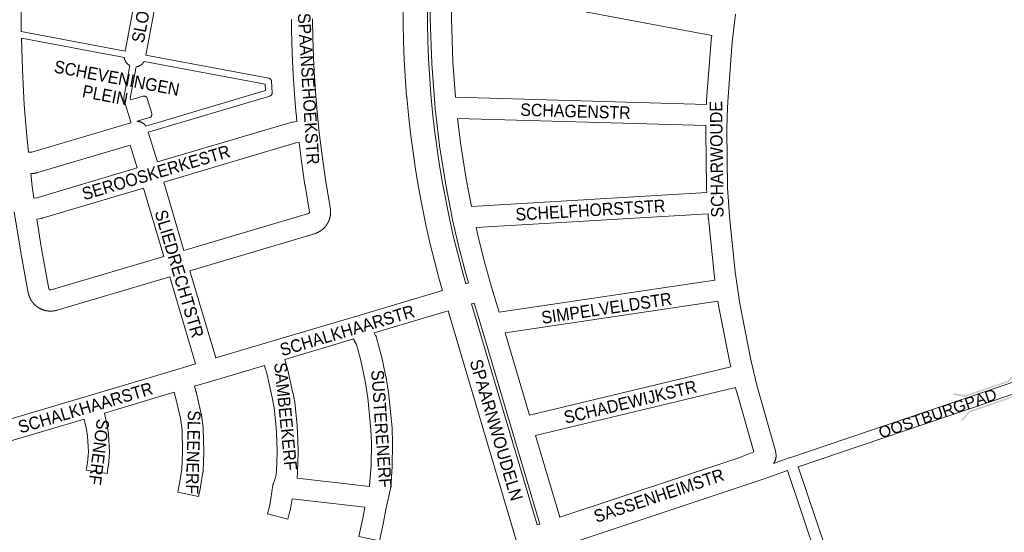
# Paper-space layout 'Layout1' of a CAD drawing. Header units: metres. Extents: x 123097 to 144122, y 392739 to 407589.
# Tile 29 of 256: x 126637 to 127243, y 398707 to 399023. Entities that reach past the tile are written whole.
import ezdxf
from ezdxf.enums import TextEntityAlignment as Align

# ---------------------------------------------------------------- set-up
doc = ezdxf.new("R2010")
doc.units = ezdxf.units.M
doc.header["$MEASUREMENT"] = 0
for name, color, linetype, lineweight in [('gs-anno-wegen algemeen tekst', 7, 'Continuous', 0), ('gs-knt-aanvullende hoofdweg', 7, 'Continuous', 0), ('gs-knt-fietspaden', 7, 'Continuous', 0), ('gs-knt-paden', 7, 'Continuous', 0), ('gs-knt-wegen algemeen', 7, 'Continuous', 0), ('gs-symb-viaduct', 7, 'Continuous', 0), ('gs-vlk-plantopografie wegen algemeen', 7, 'Continuous', 0)]:
    doc.layers.add(name, color=color, linetype=linetype, lineweight=lineweight)
doc.styles.add('Style-Arial', font='arial.ttf')

# ---------------------------------------------------------------- blocks, each defined once
blk = doc.blocks.new('gg0-viaduct_6')
at = {"layer": 'gs-symb-viaduct', "linetype": 'Continuous'}
blk.add_hatch(color=7, dxfattribs=at).paths.add_polyline_path([(-55.8, -16.9), (-58, -14), (-40, 0), (40, 0), (58, -14), (55.8, -16.9), (38.7, -3.7), (-38.7, -3.7)])

psp = doc.layouts.get("Layout1")

# ---------------------------------------------------------------- linework, layer by layer
at = {"layer": 'gs-knt-aanvullende hoofdweg', "color": 7, "linetype": 'Continuous', "flags": 128}
for points in [[(126897.162, 398855.866), (126894.783, 398864.254), (126894.725, 398864.472), (126889.288, 398886.1), (126889.241, 398886.297), (126886.815, 398897.18), (126886.774, 398897.377), (126882.508, 398919.266), (126882.472, 398919.465), (126880.634, 398930.463), (126880.603, 398930.663), (126877.521, 398952.75), (126877.496, 398952.95), (126876.252, 398964.031), (126876.238, 398964.165), (126875.193, 398975.267), (126875.177, 398975.469), (126873.686, 398997.72), (126873.675, 398997.922), (126873.229, 399009.063), (126873.225, 399009.197), (126872.979, 399020.345), (126872.977, 399020.547), (126873.084, 399042.848)], [(126888.208, 399045.962), (126888.103, 399042.675), (126887.997, 399020.576), (126888.24, 399009.596), (126888.679, 398998.623), (126890.156, 398976.574), (126891.186, 398965.64), (126892.411, 398954.726), (126895.465, 398932.839), (126897.27, 398922.04), (126901.497, 398900.35), (126903.879, 398889.664), (126909.264, 398868.244), (126911.562, 398860.14)], [(126915.191, 398847.636), (126955.578, 398711.602)], [(126944.254, 398696.989), (126943.114, 398700.813), (126900.792, 398843.363)]]:
    psp.add_lwpolyline(points, dxfattribs=at)
at = {"layer": 'gs-knt-fietspaden', "color": 7, "linetype": 'Continuous', "flags": 128}
for points in [[(127231.748, 398793.778), (127290.276, 398813.58), (127290.389, 398813.616), (127290.503, 398813.648), (127290.618, 398813.677), (127299.803, 398815.778), (127302.459, 398816.634)], [(127292.357, 398806.873), (127233.998, 398787.128)], [(127101.044, 398749.452), (127110.8, 398752.834), (127110.824, 398752.843), (127111.283, 398752.998), (127231.742, 398793.776)], [(127231.742, 398793.776), (127231.745, 398793.777), (127231.748, 398793.778)], [(127233.992, 398787.126), (127116.394, 398747.317)], [(127233.998, 398787.128), (127233.995, 398787.127), (127233.992, 398787.126)], [(127109.754, 398745.042), (127101.701, 398742.25), (127096.708, 398740.467), (127096.704, 398740.466), (127096.7, 398740.465)], [(127137.479, 398662.702), (127109.754, 398745.042)], [(127116.394, 398747.317), (127144.459, 398663.968)], [(127096.7, 398740.465), (126971.618, 398698.736)]]:
    psp.add_lwpolyline(points, dxfattribs=at)
at = {"layer": 'gs-knt-paden', "color": 7, "linetype": 'Continuous', "flags": 128}
for points in [[(126637.809, 399015.373), (126701.769, 399003.306)], [(126701.336, 398999.297), (126637.91, 399011.264)], [(126714.563, 399000.892), (126790.356, 398986.591), (126790.449, 398986.571), (126790.542, 398986.547), (126790.633, 398986.518), (126790.723, 398986.485), (126790.811, 398986.448), (126790.897, 398986.406), (126790.981, 398986.361), (126791.063, 398986.311), (126791.143, 398986.258), (126791.219, 398986.201), (126791.293, 398986.14), (126791.364, 398986.076), (126791.432, 398986.009), (126791.497, 398985.938), (126791.558, 398985.865), (126791.616, 398985.788), (126791.67, 398985.709), (126791.72, 398985.628), (126791.766, 398985.544), (126791.808, 398985.458), (126791.846, 398985.37), (126791.88, 398985.281), (126791.909, 398985.19), (126791.935, 398985.097), (126791.955, 398985.004), (126791.971, 398984.909), (126791.983, 398984.815), (126791.99, 398984.719), (126792.351, 398977.693), (126792.354, 398977.597), (126792.352, 398977.502), (126792.346, 398977.406), (126792.335, 398977.311), (126792.319, 398977.217), (126792.299, 398977.123), (126792.275, 398977.031), (126792.246, 398976.939), (126792.213, 398976.849), (126792.175, 398976.761), (126792.134, 398976.675), (126792.088, 398976.591), (126792.039, 398976.509), (126791.985, 398976.43), (126791.928, 398976.353), (126791.867, 398976.279), (126791.803, 398976.208), (126791.736, 398976.14), (126791.665, 398976.075), (126791.592, 398976.014), (126791.515, 398975.956), (126791.436, 398975.903), (126791.354, 398975.852), (126791.271, 398975.806), (126791.184, 398975.764), (126791.097, 398975.726), (126791.007, 398975.692), (126790.919, 398975.664), (126790.916, 398975.663), (126790.912, 398975.662), (126716.059, 398953.445)], [(126705.35, 398959.153), (126704.793, 398960.934), (126704.783, 398960.967), (126702.062, 398970.22), (126700.992, 398973.75), (126700.967, 398973.843), (126700.945, 398973.938), (126700.929, 398974.033), (126700.916, 398974.129), (126700.909, 398974.225), (126700.906, 398974.322), (126700.908, 398974.418), (126700.914, 398974.515), (126700.925, 398974.611), (126700.941, 398974.706), (126704.666, 398994.415)], [(126708.616, 398993.669), (126704.983, 398974.444), (126705.331, 398973.295), (126712.892, 398975.559), (126712.984, 398975.584), (126713.078, 398975.605), (126713.172, 398975.621), (126713.268, 398975.633), (126713.363, 398975.64), (126713.459, 398975.643), (126713.555, 398975.641), (126713.651, 398975.635), (126713.746, 398975.624), (126713.841, 398975.608), (126713.935, 398975.588), (126714.027, 398975.564), (126714.119, 398975.535), (126714.209, 398975.501), (126714.297, 398975.464), (126714.384, 398975.422), (126714.468, 398975.376), (126714.55, 398975.327), (126714.63, 398975.273), (126714.707, 398975.216), (126714.781, 398975.155), (126714.852, 398975.09), (126714.92, 398975.023), (126714.985, 398974.952), (126715.046, 398974.878), (126715.104, 398974.801), (126715.158, 398974.722), (126715.208, 398974.64), (126715.254, 398974.556), (126715.296, 398974.469), (126715.333, 398974.381), (126715.367, 398974.291), (126715.396, 398974.2), (126718.133, 398964.892), (126718.158, 398964.8), (126718.179, 398964.706), (126718.194, 398964.612), (126718.206, 398964.517), (126718.213, 398964.421), (126718.215, 398964.326), (126718.213, 398964.23), (126718.206, 398964.135), (126718.195, 398964.04), (126718.179, 398963.945), (126718.159, 398963.852), (126718.134, 398963.759), (126718.105, 398963.668), (126718.071, 398963.579), (126718.034, 398963.491), (126717.992, 398963.405), (126717.946, 398963.321), (126717.896, 398963.239), (126717.843, 398963.16), (126717.785, 398963.083), (126717.725, 398963.009), (126717.66, 398962.938), (126717.593, 398962.871), (126717.522, 398962.806), (126717.448, 398962.745), (126717.371, 398962.688), (126717.292, 398962.634), (126717.211, 398962.585), (126717.127, 398962.539), (126717.041, 398962.497), (126716.953, 398962.459), (126716.863, 398962.426), (126716.772, 398962.397), (126709.24, 398960.182), (126709.291, 398960.02)], [(126714.584, 398957.2), (126788.256, 398979.067), (126788.057, 398982.934), (126713.501, 398997.001)]]:
    psp.add_lwpolyline(points, dxfattribs=at)
at = {"layer": 'gs-knt-wegen algemeen', "color": 7, "linetype": 'Continuous', "flags": 128}
for points in [[(126638.5, 399064.836), (126637.771, 399040.346), (126637.809, 399015.373)], [(126701.769, 399003.306), (126710.862, 399051.182)], [(126723.656, 399048.768), (126714.563, 399000.892)], [(126911.562, 398860.14), (126913.234, 398860.637), (126910.81, 398869.233), (126910.768, 398869.391), (126906.973, 398884.269), (126906.934, 398884.428), (126903.515, 398899.396), (126903.473, 398899.596), (126899.079, 398922.06), (126899.037, 398922.3), (126895.488, 398944.913), (126895.454, 398945.154), (126892.755, 398967.884), (126892.729, 398968.15), (126890.616, 398995.554), (126890.6, 398995.846), (126889.721, 399023.316), (126889.719, 399023.609), (126890.005, 399045.623), (126888.208, 399045.962)], [(126902.995, 399043.172), (126902.739, 399023.586), (126903.609, 398996.409), (126905.261, 398974.986)], [(127063.044, 399012.973), (126902.995, 399043.172)], [(126807.565, 398959.928), (126807.508, 398960.5), (126807.451, 398961.082), (126807.395, 398961.664), (126807.34, 398962.24), (126807.284, 398962.822), (126807.23, 398963.404), (126807.175, 398963.986), (126807.122, 398964.562), (126807.068, 398965.144), (126807.015, 398965.726), (126806.963, 398966.309), (126806.911, 398966.885), (126806.86, 398967.467), (126806.809, 398968.05), (126806.758, 398968.632), (126806.709, 398969.208), (126806.659, 398969.791), (126806.61, 398970.373), (126806.562, 398970.956), (126806.514, 398971.532), (126806.467, 398972.115), (126806.419, 398972.698), (126806.373, 398973.281), (126806.327, 398973.857), (126806.281, 398974.44), (126806.236, 398975.023), (126806.192, 398975.606), (126806.148, 398976.183), (126806.104, 398976.766), (126806.061, 398977.349), (126806.018, 398977.932), (126805.976, 398978.509), (126805.935, 398979.092), (126805.893, 398979.675), (126805.853, 398980.259), (126805.813, 398980.836), (126805.773, 398981.419), (126805.734, 398982.002), (126805.695, 398982.586), (126805.657, 398983.163), (126805.619, 398983.746), (126805.582, 398984.33), (126805.545, 398984.913), (126805.509, 398985.49), (126805.473, 398986.074), (126805.437, 398986.657), (126805.402, 398987.241), (126805.368, 398987.819), (126805.334, 398988.402), (126805.301, 398988.986), (126805.268, 398989.57), (126805.236, 398990.147), (126805.204, 398990.731), (126805.172, 398991.315), (126805.141, 398991.899), (126805.111, 398992.476), (126805.081, 398993.06), (126805.051, 398993.644), (126805.022, 398994.228), (126804.994, 398994.806), (126804.966, 398995.39), (126804.938, 398995.974), (126804.911, 398996.558), (126804.885, 398997.136), (126804.858, 398997.72), (126804.833, 398998.304), (126804.808, 398998.888), (126804.783, 398999.466), (126804.759, 399000.05), (126804.735, 399000.634), (126804.712, 399001.218), (126804.69, 399001.796), (126804.667, 399002.38), (126804.646, 399002.965), (126804.624, 399003.549), (126804.604, 399004.127), (126804.583, 399004.711), (126804.564, 399005.296), (126804.544, 399005.88), (126804.526, 399006.458), (126804.507, 399007.042), (126804.489, 399007.627), (126804.472, 399008.211), (126804.455, 399008.789), (126804.439, 399009.374), (126804.423, 399009.958), (126804.408, 399010.543), (126804.393, 399011.121), (126804.378, 399011.705), (126804.364, 399012.29), (126804.351, 399012.874), (126804.338, 399013.453), (126804.326, 399014.037), (126804.314, 399014.622), (126804.302, 399015.206), (126804.291, 399015.785), (126804.281, 399016.369), (126804.271, 399016.954), (126804.261, 399017.538), (126804.252, 399018.117), (126804.243, 399018.701), (126804.235, 399019.286), (126804.228, 399019.87), (126804.221, 399020.449), (126804.214, 399021.033), (126804.208, 399021.618), (126804.202, 399022.203), (126804.197, 399022.781)], [(126817.215, 399023.107), (126817.22, 399022.484), (126817.226, 399021.868), (126817.232, 399021.245), (126817.239, 399020.622), (126817.247, 399019.999), (126817.255, 399019.382), (126817.264, 399018.759), (126817.273, 399018.136), (126817.283, 399017.513), (126817.293, 399016.897), (126817.304, 399016.274), (126817.316, 399015.651), (126817.328, 399015.028), (126817.341, 399014.411), (126817.354, 399013.788), (126817.368, 399013.165), (126817.382, 399012.542), (126817.397, 399011.926), (126817.412, 399011.303), (126817.428, 399010.68), (126817.445, 399010.057), (126817.462, 399009.441), (126817.48, 399008.818), (126817.498, 399008.195), (126817.517, 399007.573), (126817.536, 399006.956), (126817.556, 399006.334), (126817.577, 399005.711), (126817.598, 399005.088), (126817.62, 399004.472), (126817.642, 399003.849), (126817.665, 399003.226), (126817.688, 399002.604), (126817.712, 399001.988), (126817.736, 399001.365), (126817.761, 399000.743), (126817.787, 399000.12), (126817.813, 398999.504), (126817.84, 398998.881), (126817.867, 398998.259), (126817.895, 398997.636), (126817.923, 398997.021), (126817.952, 398996.398), (126817.982, 398995.776), (126818.012, 398995.153), (126818.043, 398994.538), (126818.074, 398993.915), (126818.106, 398993.293), (126818.138, 398992.671), (126818.171, 398992.055), (126818.205, 398991.433), (126818.239, 398990.811), (126818.274, 398990.189), (126818.308, 398989.573), (126818.344, 398988.951), (126818.381, 398988.329), (126818.418, 398987.707), (126818.455, 398987.092), (126818.493, 398986.47), (126818.532, 398985.848), (126818.571, 398985.226), (126818.61, 398984.611), (126818.651, 398983.989), (126818.691, 398983.367), (126818.733, 398982.745), (126818.775, 398982.13), (126818.817, 398981.508), (126818.86, 398980.887), (126818.904, 398980.265), (126818.948, 398979.65), (126818.993, 398979.029), (126819.038, 398978.407), (126819.084, 398977.786), (126819.13, 398977.171), (126819.177, 398976.55), (126819.225, 398975.929), (126819.273, 398975.307), (126819.322, 398974.693), (126819.371, 398974.072), (126819.421, 398973.451), (126819.471, 398972.83), (126819.522, 398972.215), (126819.574, 398971.594), (126819.626, 398970.973), (126819.679, 398970.352), (126819.731, 398969.738), (126819.785, 398969.117), (126819.84, 398968.497), (126819.895, 398967.876), (126819.95, 398967.262), (126820.006, 398966.641), (126820.062, 398966.021), (126820.12, 398965.4), (126820.177, 398964.786), (126820.235, 398964.166), (126820.294, 398963.546), (126820.354, 398962.925), (126820.413, 398962.312), (126820.474, 398961.692), (126820.535, 398961.072)], [(127077.696, 399025.987), (127075.672, 399008.894), (127072.91, 398972.221), (127072.656, 398963.544), (127072.388, 398954.343), (127072.819, 398919.449), (127073.386, 398910.501), (127073.956, 398901.517), (127077.416, 398867.456), (127078.858, 398857.672), (127080.141, 398848.987), (127086.891, 398814.246), (127088.939, 398805.538), (127091.001, 398796.774), (127102.322, 398757.308), (127102.394, 398757.033), (127102.455, 398756.754), (127102.503, 398756.474), (127102.539, 398756.191), (127102.562, 398755.908), (127102.667, 398754.166)], [(126637.91, 399011.264), (126638.483, 398991.823)], [(127059.832, 398970.433), (127059.9, 398972.751), (127059.915, 398973.05), (127062.699, 399010.011), (127062.726, 399010.288), (127063.044, 399012.973)], [(126704.666, 398994.415), (126704.493, 398994.511), (126704.221, 398994.68), (126703.958, 398994.862), (126703.705, 398995.056), (126703.461, 398995.263), (126703.228, 398995.481), (126703.005, 398995.711), (126702.795, 398995.951), (126702.596, 398996.201), (126702.41, 398996.46), (126702.236, 398996.729), (126702.077, 398997.006), (126701.93, 398997.29), (126701.798, 398997.581), (126701.681, 398997.878), (126701.578, 398998.18), (126701.49, 398998.488), (126701.417, 398998.799), (126701.36, 398999.113), (126701.336, 398999.297)], [(126638.483, 398991.823), (126639.669, 398970.342), (126641.178, 398951.174), (126642.202, 398941.062)], [(126713.501, 398997.001), (126713.404, 398996.826), (126713.235, 398996.554), (126713.053, 398996.291), (126712.859, 398996.038), (126712.652, 398995.794), (126712.434, 398995.561), (126712.204, 398995.338), (126711.964, 398995.128), (126711.714, 398994.929), (126711.455, 398994.743), (126711.186, 398994.569), (126710.909, 398994.41), (126710.625, 398994.263), (126710.334, 398994.131), (126710.037, 398994.014), (126709.735, 398993.911), (126709.427, 398993.823), (126709.116, 398993.75), (126708.802, 398993.693), (126708.616, 398993.669)], [(126905.261, 398974.986), (127059.832, 398970.433)], [(126906.575, 398961.922), (126908.369, 398946.811), (126911.88, 398924.439), (126915.159, 398907.679)], [(127059.452, 398957.418), (126906.575, 398961.922)], [(126642.202, 398941.062), (126644.405, 398941.063), (126705.35, 398959.153)], [(126709.291, 398960.02), (126709.381, 398960.018), (126709.54, 398960.013), (126709.7, 398960.003), (126709.859, 398959.99), (126710.017, 398959.971), (126710.176, 398959.951), (126710.333, 398959.925), (126710.491, 398959.896), (126710.647, 398959.862), (126710.802, 398959.826), (126710.957, 398959.785), (126711.11, 398959.741), (126711.262, 398959.692), (126711.414, 398959.641), (126711.563, 398959.585), (126711.712, 398959.526), (126711.858, 398959.462), (126712.004, 398959.397), (126712.147, 398959.326), (126712.289, 398959.253), (126712.429, 398959.175), (126712.567, 398959.096), (126712.703, 398959.011), (126712.837, 398958.925), (126712.968, 398958.834), (126713.099, 398958.741), (126713.225, 398958.643), (126713.35, 398958.544), (126713.472, 398958.441), (126713.592, 398958.336), (126713.709, 398958.226), (126713.824, 398958.116), (126713.935, 398958), (126714.044, 398957.884), (126714.149, 398957.764), (126714.253, 398957.642), (126714.352, 398957.517), (126714.449, 398957.39), (126714.542, 398957.26), (126714.584, 398957.2)], [(126721.762, 398935.065), (126803.878, 398959.422), (126804.161, 398959.499), (126804.448, 398959.564), (126804.737, 398959.615), (126805.028, 398959.653), (126807.565, 398959.928)], [(126820.535, 398961.072), (126820.597, 398960.451), (126820.658, 398959.838), (126820.721, 398959.218), (126820.785, 398958.598), (126820.849, 398957.979), (126820.913, 398957.365), (126820.978, 398956.746), (126821.044, 398956.126), (126821.11, 398955.506), (126821.176, 398954.894), (126823.115, 398938.778), (126825.431, 398922.748), (126828.225, 398906.061), (126828.259, 398905.827), (126828.286, 398905.592), (126828.293, 398905.517), (126828.299, 398905.442), (126828.305, 398905.366), (126828.311, 398905.291), (126828.316, 398905.216), (126828.321, 398905.14), (126828.329, 398904.991), (126828.332, 398904.916), (126828.336, 398904.841), (126828.338, 398904.765), (126828.341, 398904.69), (126828.343, 398904.614), (126828.344, 398904.539), (126828.346, 398904.389), (126828.346, 398904.314), (126828.346, 398904.239), (126828.346, 398904.163), (126828.345, 398904.088), (126828.344, 398904.012), (126828.342, 398903.937), (126828.338, 398903.787), (126828.335, 398903.712), (126828.331, 398903.637), (126828.328, 398903.561), (126828.324, 398903.486), (126828.319, 398903.411), (126828.314, 398903.335), (126828.303, 398903.186), (126828.297, 398903.111), (126828.29, 398903.036), (126828.284, 398902.961), (126828.276, 398902.886), (126828.268, 398902.811), (126828.26, 398902.735), (126828.243, 398902.587), (126828.234, 398902.512), (126828.224, 398902.437), (126828.214, 398902.363), (126828.203, 398902.288), (126828.192, 398902.213), (126828.181, 398902.139), (126828.157, 398901.991), (126828.144, 398901.917), (126828.131, 398901.842), (126828.118, 398901.768), (126828.104, 398901.694), (126828.09, 398901.62), (126828.076, 398901.546), (126828.045, 398901.4), (126828.03, 398901.326), (126828.014, 398901.252), (126827.997, 398901.178), (126827.98, 398901.105), (126827.963, 398901.031), (126827.945, 398900.958), (126827.909, 398900.813), (126827.89, 398900.74), (126827.87, 398900.667), (126827.851, 398900.594), (126827.831, 398900.522), (126827.81, 398900.449), (126827.789, 398900.376), (126827.747, 398900.233), (126827.725, 398900.161), (126827.702, 398900.089), (126827.679, 398900.017), (126827.656, 398899.945), (126827.633, 398899.873), (126827.609, 398899.802), (126827.56, 398899.661), (126827.535, 398899.59), (126827.509, 398899.518), (126827.484, 398899.448), (126827.457, 398899.377), (126827.431, 398899.306), (126827.404, 398899.236), (126827.349, 398899.097), (126827.321, 398899.027), (126827.292, 398898.957), (126827.263, 398898.887), (126827.234, 398898.818), (126827.204, 398898.748), (126827.174, 398898.679), (126827.114, 398898.543), (126827.083, 398898.474), (126827.051, 398898.405), (126827.019, 398898.337), (126826.987, 398898.269), (126826.955, 398898.2), (126826.921, 398898.133), (126826.855, 398897.999), (126826.821, 398897.931), (126826.787, 398897.864), (126826.752, 398897.797), (126826.717, 398897.731), (126826.681, 398897.664), (126826.645, 398897.598), (126826.573, 398897.467), (126826.536, 398897.401), (126826.499, 398897.335), (126826.461, 398897.27), (126826.423, 398897.205), (126826.385, 398897.14), (126826.346, 398897.075), (126826.269, 398896.947), (126826.229, 398896.883), (126826.189, 398896.819), (126826.149, 398896.755), (126826.108, 398896.692), (126826.067, 398896.629), (126826.025, 398896.565), (126825.942, 398896.441), (126825.9, 398896.379), (126825.857, 398896.317), (126825.814, 398896.255), (126825.771, 398896.193), (126825.727, 398896.132), (126825.683, 398896.07), (126825.594, 398895.95), (126825.549, 398895.889), (126825.504, 398895.829), (126825.458, 398895.769), (126825.412, 398895.709), (126825.366, 398895.65), (126825.319, 398895.59), (126825.226, 398895.474), (126825.178, 398895.415), (126825.13, 398895.357), (126825.082, 398895.299), (126825.033, 398895.241), (126824.984, 398895.184), (126824.935, 398895.127), (126824.837, 398895.014), (126824.787, 398894.958), (126824.736, 398894.902), (126824.685, 398894.846), (126824.634, 398894.79), (126824.583, 398894.735), (126824.531, 398894.68), (126824.429, 398894.572), (126824.376, 398894.517), (126824.323, 398894.463), (126824.27, 398894.41), (126824.217, 398894.356), (126824.163, 398894.303), (126824.109, 398894.251), (126824.002, 398894.147), (126823.947, 398894.095), (126823.892, 398894.043), (126823.836, 398893.992), (126823.781, 398893.941), (126823.725, 398893.89), (126823.669, 398893.84), (126823.557, 398893.741), (126823.5, 398893.692), (126823.443, 398893.642), (126823.385, 398893.593), (126823.327, 398893.545), (126823.269, 398893.497), (126823.211, 398893.449), (126823.095, 398893.355), (126823.036, 398893.308), (126822.977, 398893.261), (126822.917, 398893.215), (126822.857, 398893.169), (126822.797, 398893.123), (126822.737, 398893.077), (126822.617, 398892.989), (126822.556, 398892.944), (126822.495, 398892.9), (126822.433, 398892.856), (126822.372, 398892.813), (126822.31, 398892.77), (126822.248, 398892.727), (126822.124, 398892.643), (126822.061, 398892.601), (126821.998, 398892.56), (126821.935, 398892.519), (126821.871, 398892.478), (126821.807, 398892.438), (126821.743, 398892.398), (126821.616, 398892.319), (126821.552, 398892.28), (126821.487, 398892.242), (126821.422, 398892.203), (126821.357, 398892.165), (126821.291, 398892.128), (126821.226, 398892.09), (126821.095, 398892.018), (126821.029, 398891.982), (126820.962, 398891.946), (126820.896, 398891.91), (126820.829, 398891.875), (126820.762, 398891.84), (126820.695, 398891.806), (126820.561, 398891.739), (126820.494, 398891.705), (126820.426, 398891.672), (126820.358, 398891.64), (126820.29, 398891.608), (126820.221, 398891.576), (126820.153, 398891.544), (126820.016, 398891.483), (126819.947, 398891.453), (126819.878, 398891.423), (126819.809, 398891.393), (126819.739, 398891.364), (126819.669, 398891.335), (126819.6, 398891.306), (126819.461, 398891.251), (126819.391, 398891.223), (126819.32, 398891.196), (126819.249, 398891.17), (126819.179, 398891.143), (126819.108, 398891.117), (126819.037, 398891.092), (126818.896, 398891.043), (126818.824, 398891.018), (126818.753, 398890.994), (126818.681, 398890.971), (126818.609, 398890.948), (126818.537, 398890.925), (126818.465, 398890.902), (126818.322, 398890.859), (126741.714, 398868.121)], [(127059.979, 398916.203), (127059.815, 398918.792), (127059.807, 398918.957), (127059.803, 398919.123), (127059.368, 398954.318), (127059.37, 398954.587), (127059.452, 398957.418)], [(126716.059, 398953.445), (126721.762, 398935.065)], [(126704.91, 398945.442), (126647.205, 398928.313), (126646.904, 398928.231), (126646.599, 398928.164), (126646.291, 398928.112), (126645.981, 398928.074), (126645.669, 398928.052), (126645.357, 398928.044), (126643.622, 398928.043)], [(126709.279, 398931.363), (126704.91, 398945.442)], [(126809.013, 398946.989), (126807.016, 398946.772), (126725.543, 398922.606)], [(126738.009, 398880.602), (126814.618, 398903.341), (126814.656, 398903.353), (126814.693, 398903.366), (126814.728, 398903.381), (126814.764, 398903.397), (126814.798, 398903.414), (126814.832, 398903.433), (126814.865, 398903.452), (126814.897, 398903.474), (126814.928, 398903.496), (126814.959, 398903.519), (126814.988, 398903.544), (126815.017, 398903.57), (126815.044, 398903.597), (126815.071, 398903.625), (126815.096, 398903.654), (126815.12, 398903.684), (126815.143, 398903.715), (126815.165, 398903.747), (126815.186, 398903.78), (126815.205, 398903.813), (126815.223, 398903.847), (126815.239, 398903.882), (126815.254, 398903.917), (126815.268, 398903.953), (126815.28, 398903.99), (126815.291, 398904.027), (126815.301, 398904.064), (126815.309, 398904.102), (126815.315, 398904.14), (126815.32, 398904.178), (126815.324, 398904.216), (126815.326, 398904.254), (126812.577, 398920.67), (126812.555, 398920.814), (126810.219, 398936.989), (126810.218, 398936.994), (126810.218, 398936.997), (126810.198, 398937.146), (126809.013, 398946.989)], [(126645.527, 398912.75), (126647.454, 398913.025), (126709.279, 398931.363)], [(126643.622, 398928.043), (126644.547, 398920.035), (126645.527, 398912.75)], [(126725.543, 398922.606), (126738.009, 398880.602)], [(126713.061, 398918.904), (126650.698, 398900.407), (126650.391, 398900.324), (126650.081, 398900.256), (126649.767, 398900.203), (126647.41, 398899.867)], [(126725.527, 398876.898), (126713.061, 398918.904)], [(126915.159, 398907.679), (127059.979, 398916.203)], [(126729.232, 398864.416), (126659.838, 398843.819), (126659.75, 398843.793), (126659.662, 398843.768), (126659.575, 398843.744), (126659.487, 398843.72), (126659.399, 398843.696), (126659.311, 398843.674), (126659.222, 398843.651), (126659.136, 398843.63), (126659.047, 398843.609), (126658.958, 398843.589), (126658.87, 398843.569), (126658.781, 398843.55), (126658.692, 398843.531), (126658.602, 398843.513), (126658.513, 398843.495), (126658.425, 398843.478), (126658.336, 398843.462), (126658.246, 398843.446), (126658.156, 398843.431), (126658.067, 398843.416), (126657.977, 398843.402), (126657.887, 398843.389), (126657.796, 398843.376), (126657.708, 398843.364), (126657.618, 398843.352), (126657.528, 398843.341), (126657.437, 398843.33), (126657.347, 398843.32), (126657.256, 398843.311), (126657.165, 398843.302), (126657.075, 398843.294), (126656.986, 398843.286), (126656.895, 398843.279), (126656.804, 398843.273), (126656.714, 398843.267), (126656.623, 398843.261), (126656.532, 398843.257), (126656.441, 398843.253), (126656.35, 398843.249), (126656.261, 398843.246), (126656.17, 398843.244), (126656.079, 398843.242), (126655.988, 398843.241), (126655.897, 398843.24), (126655.806, 398843.24), (126655.715, 398843.241), (126655.624, 398843.242), (126655.534, 398843.244), (126655.443, 398843.246), (126655.352, 398843.249), (126655.261, 398843.253), (126655.17, 398843.257), (126655.08, 398843.262), (126654.989, 398843.267), (126654.898, 398843.273), (126654.809, 398843.279), (126654.718, 398843.286), (126654.627, 398843.294), (126654.537, 398843.302), (126654.446, 398843.311), (126654.356, 398843.321), (126654.265, 398843.331), (126654.175, 398843.341), (126654.086, 398843.352), (126653.996, 398843.364), (126653.906, 398843.376), (126653.816, 398843.389), (126653.726, 398843.403), (126653.636, 398843.417), (126653.546, 398843.432), (126653.456, 398843.447), (126653.368, 398843.462), (126653.279, 398843.479), (126653.189, 398843.496), (126653.1, 398843.513), (126653.011, 398843.532), (126652.922, 398843.55), (126652.833, 398843.57), (126652.744, 398843.59), (126652.657, 398843.61), (126652.568, 398843.631), (126652.48, 398843.652), (126652.392, 398843.675), (126652.304, 398843.697), (126652.216, 398843.721), (126652.128, 398843.745), (126652.04, 398843.769), (126651.954, 398843.794), (126651.867, 398843.819), (126651.78, 398843.846), (126651.693, 398843.872), (126651.606, 398843.9), (126651.519, 398843.927), (126651.433, 398843.956), (126651.346, 398843.985), (126651.262, 398844.014), (126651.176, 398844.044), (126651.09, 398844.075), (126651.005, 398844.106), (126650.92, 398844.138), (126650.835, 398844.17), (126650.75, 398844.203), (126650.665, 398844.236), (126650.582, 398844.27), (126650.498, 398844.304), (126650.414, 398844.339), (126650.33, 398844.375), (126650.247, 398844.411), (126650.163, 398844.448), (126650.08, 398844.485), (126649.997, 398844.523), (126649.917, 398844.56), (126649.834, 398844.599), (126649.752, 398844.638), (126649.67, 398844.678), (126649.589, 398844.719), (126649.507, 398844.76), (126649.426, 398844.801), (126649.346, 398844.843), (126649.267, 398844.885), (126649.187, 398844.928), (126649.107, 398844.972), (126649.027, 398845.016), (126648.948, 398845.06), (126648.869, 398845.105), (126648.79, 398845.151), (126648.711, 398845.197), (126648.635, 398845.243), (126648.557, 398845.29), (126648.479, 398845.338), (126648.402, 398845.386), (126648.325, 398845.434), (126648.249, 398845.484), (126648.172, 398845.533), (126648.096, 398845.583), (126648.022, 398845.633), (126647.947, 398845.684), (126647.872, 398845.736), (126647.797, 398845.788), (126647.723, 398845.841), (126647.649, 398845.894), (126647.575, 398845.947), (126647.502, 398846.001), (126647.431, 398846.055), (126647.358, 398846.109), (126647.286, 398846.165), (126647.214, 398846.221), (126647.142, 398846.277), (126647.071, 398846.334), (126647.001, 398846.391), (126646.93, 398846.449), (126646.862, 398846.506), (126646.792, 398846.565), (126646.723, 398846.624), (126646.654, 398846.683), (126646.585, 398846.743), (126646.517, 398846.804), (126646.45, 398846.865), (126646.382, 398846.926), (126646.317, 398846.986), (126646.25, 398847.049), (126646.184, 398847.111), (126646.119, 398847.174), (126646.053, 398847.238), (126645.989, 398847.302), (126645.924, 398847.366), (126645.86, 398847.431), (126645.798, 398847.495), (126645.735, 398847.56), (126645.672, 398847.626), (126645.609, 398847.692), (126645.548, 398847.759), (126645.486, 398847.826), (126645.425, 398847.894), (126645.365, 398847.962), (126645.306, 398848.029), (126645.246, 398848.097), (126645.187, 398848.167), (126645.128, 398848.236), (126645.07, 398848.306), (126645.012, 398848.376), (126644.954, 398848.447), (126644.897, 398848.518), (126644.842, 398848.588), (126644.786, 398848.659), (126644.73, 398848.732), (126644.675, 398848.804), (126644.62, 398848.877), (126644.566, 398848.95), (126644.513, 398849.024), (126644.459, 398849.097), (126644.408, 398849.17), (126644.355, 398849.245), (126644.304, 398849.32), (126644.252, 398849.395), (126644.202, 398849.47), (126644.151, 398849.546), (126644.101, 398849.622), (126644.052, 398849.699), (126644.004, 398849.774), (126643.956, 398849.851), (126643.908, 398849.929), (126643.861, 398850.007), (126643.814, 398850.085), (126643.768, 398850.163), (126643.722, 398850.242), (126643.677, 398850.321), (126643.633, 398850.398), (126643.588, 398850.478), (126643.545, 398850.558), (126643.501, 398850.638), (126643.459, 398850.718), (126643.417, 398850.799), (126643.375, 398850.88), (126643.334, 398850.961), (126643.294, 398851.041), (126643.254, 398851.123), (126643.214, 398851.204), (126643.175, 398851.287), (126643.137, 398851.369), (126643.099, 398851.452), (126643.061, 398851.535), (126643.025, 398851.618), (126642.989, 398851.7), (126642.953, 398851.784), (126642.918, 398851.868), (126642.883, 398851.952), (126642.849, 398852.036), (126642.815, 398852.121), (126642.782, 398852.206), (126642.75, 398852.291), (126642.719, 398852.374), (126642.687, 398852.46), (126642.656, 398852.545), (126642.626, 398852.631), (126642.596, 398852.717), (126642.567, 398852.803), (126642.538, 398852.89), (126642.51, 398852.976), (126642.484, 398853.061), (126642.457, 398853.148), (126642.43, 398853.236), (126642.404, 398853.323), (126642.379, 398853.41), (126642.354, 398853.498), (126642.33, 398853.586), (126642.307, 398853.674), (126642.284, 398853.76), (126642.262, 398853.848), (126642.24, 398853.937), (126642.219, 398854.025), (126642.198, 398854.114), (126642.178, 398854.203), (126642.159, 398854.291), (126642.14, 398854.381), (126642.122, 398854.468), (126642.103, 398854.563), (126637.47, 398879.31), (126637.438, 398879.495), (126633.52, 398904.365)], [(127060.803, 398903.21), (126917.921, 398894.799)], [(127065.029, 398862.209), (127064.514, 398865.703), (127064.477, 398865.994), (127060.99, 398900.324), (127060.97, 398900.57), (127060.803, 398903.21)], [(126647.41, 398899.867), (126650.285, 398881.614), (126654.888, 398857.029), (126654.894, 398857.004), (126654.9, 398856.98), (126654.907, 398856.956), (126654.915, 398856.932), (126654.924, 398856.908), (126654.933, 398856.884), (126654.942, 398856.861), (126654.953, 398856.838), (126654.963, 398856.815), (126654.975, 398856.793), (126654.987, 398856.77), (126654.999, 398856.748), (126655.013, 398856.727), (126655.026, 398856.706), (126655.04, 398856.685), (126655.055, 398856.664), (126655.07, 398856.644), (126655.086, 398856.624), (126655.102, 398856.605), (126655.119, 398856.586), (126655.136, 398856.567), (126655.154, 398856.549), (126655.172, 398856.532), (126655.191, 398856.514), (126655.21, 398856.498), (126655.229, 398856.482), (126655.249, 398856.466), (126655.269, 398856.451), (126655.29, 398856.436), (126655.311, 398856.422), (126655.332, 398856.408), (126655.354, 398856.395), (126655.376, 398856.383), (126655.398, 398856.371), (126655.421, 398856.36), (126655.443, 398856.349), (126655.467, 398856.339), (126655.49, 398856.329), (126655.514, 398856.32), (126655.537, 398856.312), (126655.562, 398856.304), (126655.586, 398856.297), (126655.61, 398856.291), (126655.635, 398856.285), (126655.66, 398856.28), (126655.684, 398856.275), (126655.709, 398856.271), (126655.734, 398856.268), (126655.759, 398856.265), (126655.785, 398856.263), (126655.81, 398856.261), (126655.835, 398856.26), (126655.86, 398856.26), (126655.886, 398856.261), (126655.911, 398856.262), (126655.936, 398856.264), (126655.961, 398856.266), (126655.986, 398856.269), (126656.011, 398856.273), (126656.036, 398856.277), (126656.061, 398856.282), (126656.086, 398856.288), (126656.11, 398856.294), (126656.135, 398856.301), (126725.527, 398876.898)], [(126917.921, 398894.799), (126919.609, 398887.408), (126923.364, 398872.688), (126927.496, 398858.034), (126927.497, 398858.031), (126927.498, 398858.028)], [(126741.714, 398868.121), (126757.646, 398814.456)], [(126745.164, 398810.751), (126729.232, 398864.416)], [(126932.095, 398842.519), (127065.029, 398862.209)], [(126757.646, 398814.456), (126790.096, 398824.087), (126845.121, 398840.42), (126897.162, 398855.866)], [(126927.498, 398858.028), (126932.095, 398842.519)], [(126955.578, 398711.602), (126957.206, 398712.153), (126940.17, 398769.546), (126921.218, 398833.4), (126916.852, 398848.129), (126915.191, 398847.636)], [(127066.929, 398849.328), (126935.835, 398829.911)], [(127074.781, 398808.867), (127074.188, 398811.39), (127074.135, 398811.638), (127067.331, 398846.648), (127067.282, 398846.939), (127066.929, 398849.328)], [(126900.792, 398843.363), (126855.217, 398829.835)], [(126855.217, 398829.835), (126856.044, 398828.326), (126856.187, 398828.05), (126856.317, 398827.767), (126856.433, 398827.478), (126856.535, 398827.183), (126856.623, 398826.885), (126859.539, 398816.027), (126859.613, 398815.724), (126862.427, 398802.796), (126862.463, 398802.621), (126862.493, 398802.445), (126864.208, 398791.78), (126864.239, 398791.569), (126864.262, 398791.358), (126866.154, 398771.322), (126866.17, 398771.124), (126866.179, 398770.926), (126866.468, 398762.222), (126866.471, 398761.908), (126866.26, 398747.85), (126866.255, 398747.671), (126866.245, 398747.492)], [(126935.835, 398829.911), (126950.896, 398779.168)], [(126842.585, 398826.086), (126800.041, 398813.458)], [(126807.683, 398740.433), (126852.207, 398735.288), (126852.394, 398736.117), (126853.244, 398748.225), (126853.45, 398761.947), (126853.173, 398770.296), (126851.32, 398789.922), (126849.667, 398800.201), (126846.924, 398812.802), (126844.252, 398822.752), (126843.109, 398824.836), (126842.981, 398825.082), (126842.863, 398825.333), (126842.756, 398825.589), (126842.661, 398825.849), (126842.585, 398826.086)], [(126605.678, 398769.349), (126679.157, 398791.158), (126734.488, 398807.582), (126745.164, 398810.751)], [(126800.041, 398813.458), (126800.524, 398811.83), (126800.938, 398810.772), (126801.03, 398810.52), (126801.112, 398810.265), (126801.183, 398810.007), (126802.393, 398805.241), (126802.439, 398805.045), (126805.164, 398792.729), (126805.205, 398792.533), (126806.471, 398785.841), (126806.518, 398785.556), (126806.553, 398785.27), (126807.791, 398772.715), (126807.814, 398772.406), (126808.238, 398764.038), (126808.245, 398763.806), (126808.358, 398756.211), (126808.357, 398755.938), (126808.041, 398744.266), (126808.03, 398744.038), (126808.012, 398743.81), (126807.683, 398740.433)], [(126787.56, 398809.753), (126755.11, 398800.122), (126744.455, 398796.959)], [(126950.896, 398779.168), (127074.781, 398808.867)], [(126731.974, 398793.254), (126689.063, 398780.517)], [(126744.455, 398796.959), (126745.38, 398793.883), (126745.437, 398793.679), (126745.489, 398793.472), (126748.614, 398779.915), (126748.671, 398779.64), (126748.716, 398779.362), (126749.798, 398771.689), (126749.829, 398771.439), (126749.849, 398771.189), (126749.86, 398770.938), (126750.209, 398756.518), (126750.211, 398756.321), (126750.207, 398756.123), (126749.797, 398744.917), (126749.78, 398744.633), (126749.751, 398744.35), (126749.71, 398744.069), (126748.178, 398735.017), (126748.126, 398734.745), (126746.927, 398729.132), (126746.92, 398729.125)], [(127077.762, 398796.193), (126954.606, 398766.668)], [(127088.967, 398756.643), (127078.442, 398793.335), (127078.363, 398793.639), (127077.762, 398796.193)], [(126676.542, 398776.801), (126609.06, 398756.771)], [(126954.606, 398766.668), (126969.558, 398716.294)], [(126969.558, 398716.294), (127079.713, 398752.941), (127088.967, 398756.643)], [(127102.667, 398754.16), (127102.669, 398754.126), (127102.675, 398753.962), (127102.679, 398753.809), (127102.677, 398753.644), (127102.673, 398753.492), (127102.663, 398753.327), (127102.652, 398753.176), (127102.634, 398753.011), (127102.616, 398752.861), (127102.589, 398752.697), (127102.564, 398752.548), (127102.529, 398752.385), (127102.497, 398752.238), (127102.454, 398752.076), (127102.415, 398751.932), (127102.364, 398751.771), (127102.318, 398751.63), (127102.259, 398751.47), (127102.207, 398751.333), (127102.139, 398751.174), (127102.081, 398751.042), (127102.004, 398750.884), (127101.942, 398750.757), (127101.854, 398750.599), (127101.84, 398750.573), (127101.788, 398750.48), (127101.689, 398750.319), (127101.624, 398750.214), (127101.621, 398750.21), (127101.618, 398750.205), (127101.504, 398750.039), (127101.443, 398749.95), (127101.44, 398749.946), (127101.268, 398749.72), (127101.25, 398749.696), (127101.044, 398749.452)], [(127102.667, 398754.166), (127102.667, 398754.163), (127102.667, 398754.16)], [(127102.667, 398754.166), (127102.667, 398754.163), (127102.667, 398754.16)], [(126804.644, 398727.68), (126803.644, 398721.439), (126803.586, 398721.127), (126803.513, 398720.817), (126802.045, 398715.22), (126802.037, 398715.213)]]:
    psp.add_lwpolyline(points, dxfattribs=at)
for points in [[(126802.037, 398715.213), (126802.033, 398715.213), (126789.458, 398718.512, -0.3846177), (126789.451, 398718.523), (126790.838, 398723.813), (126792.817, 398736.162), (126792.826, 398736.213), (126792.875, 398736.476), (126792.949, 398736.787), (126792.963, 398736.837), (126793.008, 398736.99), (126793.038, 398737.094), (126793.07, 398737.193), (126794.787, 398742.339), (126795.032, 398744.847), (126795.338, 398756.154), (126795.228, 398763.496), (126794.818, 398771.592), (126793.624, 398783.705), (126792.43, 398790.014), (126789.748, 398802.134), (126788.662, 398806.413), (126788.296, 398807.35), (126788.203, 398807.605), (126788.12, 398807.864), (126787.56, 398809.753)], [(126746.92, 398729.125), (126746.916, 398729.125), (126734.201, 398731.839, -0.3697301), (126734.194, 398731.85), (126735.363, 398737.327), (126736.801, 398745.82), (126737.188, 398756.401), (126736.853, 398770.245), (126735.863, 398777.265), (126732.849, 398790.34), (126731.974, 398793.254)], [(126689.063, 398780.517), (126690.694, 398772.822), (126690.727, 398772.652), (126690.756, 398772.482), (126691.452, 398768.045), (126691.493, 398767.734), (126691.52, 398767.422), (126692.145, 398756.903), (126692.154, 398756.662), (126692.155, 398756.42), (126692.147, 398756.179), (126692.13, 398755.938), (126691.465, 398748.494), (126691.442, 398748.279), (126691.413, 398748.066), (126690.658, 398743.252, -0.2774786), (126690.651, 398743.244)], [(126690.651, 398743.244), (126690.648, 398743.244), (126677.803, 398745.256, -0.3707072), (126677.795, 398745.267), (126678.516, 398749.867), (126679.119, 398756.614), (126678.541, 398766.337), (126677.92, 398770.293), (126676.542, 398776.801)], [(126866.245, 398747.492), (126865.347, 398734.711), (126865.325, 398734.465), (126865.294, 398734.219), (126865.253, 398733.976), (126865.203, 398733.734), (126863.619, 398726.716), (126862.361, 398721.144), (126860.997, 398713.342), (126860.944, 398713.073), (126858.475, 398701.791, -0.3542731), (126858.465, 398701.784), (126845.763, 398704.563, -0.3694486), (126845.756, 398704.573), (126848.195, 398715.721), (126849.382, 398722.508), (126804.71, 398727.67), (126804.644, 398727.68)]]:
    psp.add_lwpolyline(points, format="xyb", dxfattribs=at)
at = {"layer": 'gs-vlk-plantopografie wegen algemeen', "color": 7, "linetype": 'Continuous', "flags": 128}
for points in [[(127101.044, 398749.452), (127110.8, 398752.834), (127110.824, 398752.843), (127111.283, 398752.998), (127231.742, 398793.776)], [(127231.742, 398793.776), (127231.745, 398793.777), (127231.748, 398793.778)], [(127231.742, 398793.776), (127231.745, 398793.777), (127231.748, 398793.778)], [(127233.992, 398787.126), (127116.394, 398747.317)], [(127233.998, 398787.128), (127233.995, 398787.127), (127233.992, 398787.126)], [(127233.998, 398787.128), (127233.995, 398787.127), (127233.992, 398787.126)], [(127109.754, 398745.042), (127101.701, 398742.25), (127096.708, 398740.467), (127096.704, 398740.466), (127096.7, 398740.465)], [(127096.7, 398740.465), (126971.618, 398698.736)]]:
    psp.add_lwpolyline(points, dxfattribs=at)

# ---------------------------------------------------------------- block references
at = {"layer": 'gs-symb-viaduct', "color": 7, "linetype": 'Continuous'}
for p, xscale, yscale, zscale, rotation in [((127232.526, 398794.986), 0.3575000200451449, 0.2581465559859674, 0.3575000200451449, 198.7244102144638), ((127234.967, 398786.343), 0.3575000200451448, 0.2581465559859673, 0.3575000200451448, 19.10441247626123)]:
    psp.add_blockref('gg0-viaduct_6', p, dxfattribs=dict(at, xscale=xscale, yscale=yscale, zscale=zscale, rotation=rotation))

# ---------------------------------------------------------------- texts
at = {"layer": 'gs-anno-wegen algemeen tekst', "color": 7, "style": 'Style-Arial', "width": 0.909091}
for s, rotation, p in [('SLOTENSTR', 79.322264, (126714.893, 399037.519)), ('SPAANSEHOEKSTR', 273.521728, (126814.786, 398980.1)), ('SCHEVENINGEN', 349.314839, (126696.693, 398986.768)), ('PLEIN', 349.314839, (126689.501, 398976.219)), ('SCHAGENSTR', 358.31315, (126979.15, 398966.331)), ('SCHARWOUDE', 90.708123, (127066.096, 398936.712)), ('SEROOSKERKESTR', 16.520414, (126720.787, 398928.577)), ('SCHELFHORSTSTR', 3.368539, (126988.337, 398905.465)), ('SLIEDRECHTSTR', 286.530669, (126735.15, 398866.2)), ('SIMPELVELDSTR', 8.425144, (126998.289, 398845.064)), ('SCHALKHAARSTR', 16.532033, (126838.53, 398831.339)), ('SPAARNWOUDELN', 286.530714, (126930.452, 398770.074)), ('SAMBEEKERF', 275.699046, (126800.693, 398778.354)), ('SCHALKHAARSTR', 16.530578, (126677.327, 398783.767)), ('SUSTERENERF', 273.97136, (126859.673, 398770.71)), ('SCHADEWIJKSTR', 13.481433, (127012.907, 398787.338)), ('SONERF', 262.544189, (126685.646, 398756.517)), ('SLEENERF', 268.463799, (126743.701, 398756.361)), ('SASSENHEIMSTR', 18.38198, (127030.538, 398729.7))]:
    psp.add_text(s, height=7.7, rotation=rotation, dxfattribs=at).set_placement(p, align=Align.MIDDLE_CENTER)
at = {"layer": 'gs-anno-wegen algemeen tekst', "color": 7, "style": 'Style-Arial'}
psp.add_text('OOSTBURGPAD', height=7, rotation=18.673639, dxfattribs=at).set_placement((127202.199, 398780.261), align=Align.MIDDLE_CENTER)

doc.saveas('drawing.dxf')
